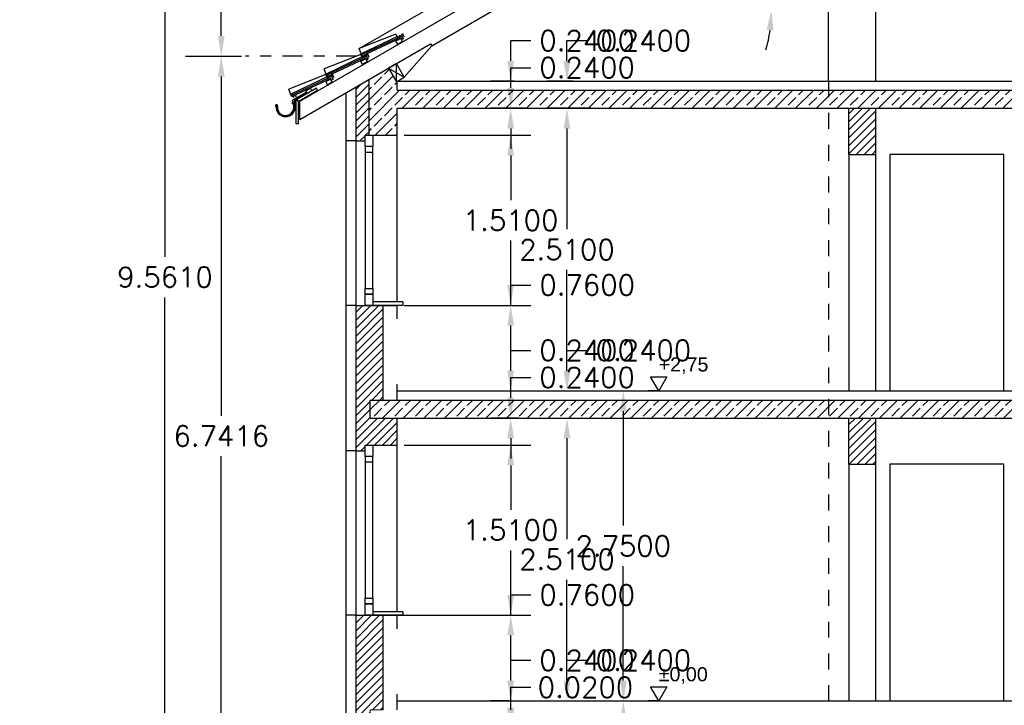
# Model space of a CAD drawing. Header units: millimetres. Extents: x 5 to 471, y 35 to 84.
# Tile 23 of 34: x 349.62 to 358.36, y 42.53 to 48.61. Entities that reach past the tile are written whole.
import ezdxf

# ---------------------------------------------------------------- set-up
doc = ezdxf.new("R2010")
doc.units = ezdxf.units.MM
doc.header["$MEASUREMENT"] = 0
doc.linetypes.add('Strichlinie', pattern=[0.282222, 0.141111, -0.141111])
doc.linetypes.add('Strichpunktlinie', pattern=[0.335139, 0.176389, -0.088194, 0, -0.070556])
for name, color, linetype in [('A_1 Holz', 7, 'Continuous'), ('P_BM_AUSSEN', 7, 'Continuous'), ('P_BM_ROHBAU', 7, 'Continuous'), ('P_ZE_ACHSEN', 7, 'Continuous'), ('R_NT_DACH', 7, 'Continuous'), ('R_NT_FENSTER', 7, 'Continuous'), ('R_NT_HIDDEN', 7, 'Continuous'), ('R_NT_TUER', 7, 'Continuous'), ('R_TR_HIDDEN', 7, 'Continuous'), ('R_TR_INNENWAND', 3, 'Continuous'), ('Schraffuren', 7, 'Continuous')]:
    doc.layers.add(name, color=color, linetype=linetype)
doc.styles.add('ERSTELLTER_STIL_2', font='ARIAL.TTF')
doc.styles.get("Standard").update_dxf_attribs({"font": 'txt', "bigfont": 'BIGFONT.SHX'})
doc.dimstyles.get("Standard").update_dxf_attribs({"dimtxt": 0.18, "dimasz": 0.18, "dimexe": 0.18, "dimexo": 0.0625, "dimgap": 0.09, "dimtad": 0, "dimtih": 1, "dimtoh": 1, "dimdec": 4, "dimzin": 0, "dimdsep": 46, "dimtxsty": 'Standard', "dimcen": 0.09, "dimadec": 0, "dimazin": 0, "dimtfac": 1, "dimtdec": 4, "dimtofl": 0, "dimtmove": 0, "dimatfit": 3, "dimfxl": 1, "dimtolj": 1, "dimtzin": 0, "dimarcsym": 0})
pattern_1 = [(45, (343.71282, 42.56851), (-0.0919239, 0.0919239), []), (45, (343.66686, 42.61447), (-0.0919239, 0.0919239), [0.0975, -0.0325])]
pattern_2 = [(45, (343.71282, 42.56851), (-0.03535534, 0.03535534), [])]

# ---------------------------------------------------------------- blocks, each defined once
blk = doc.blocks.new('Bemaßung_1_7', base_point=(355.2944, 40.3185))
at = {"layer": 'P_BM_AUSSEN', "linetype": 'Continuous'}
for p, q in [((355.2944, 45.3185), (355.2219, 45.4435)), ((355.2219, 45.4435), (355.3669, 45.4435)), ((355.3669, 45.4435), (355.2944, 45.3185)), ((355.2944, 45.3185), (355.2007, 45.3185)), ((355.2944, 45.3185), (355.3882, 45.3185)), ((355.2944, 42.5685), (355.2219, 42.6935)), ((355.2219, 42.6935), (355.3669, 42.6935)), ((355.3669, 42.6935), (355.2944, 42.5685)), ((355.2944, 42.5685), (355.2007, 42.5685)), ((355.2944, 42.5685), (355.3882, 42.5685)), ((355.2944, 40.3185), (355.2219, 40.4435)), ((355.2219, 40.4435), (355.3669, 40.4435)), ((355.3669, 40.4435), (355.2944, 40.3185)), ((355.2944, 40.3185), (355.2007, 40.3185)), ((355.2944, 40.3185), (355.3882, 40.3185))]:
    blk.add_line(p, q, dxfattribs=at)
at = {"layer": 'P_BM_AUSSEN', "char_height": 0.125, "attachment_point": 7, "style": 'ERSTELLTER_STIL_2'}
for s, insert in [('{+2,75}', (355.2944, 45.4685)), ('{±0,00}', (355.2944, 42.7185)), ('{-2,25}', (355.2944, 40.4685))]:
    blk.add_mtext(s, dxfattribs=dict(at, insert=insert))
blk = doc.blocks.new('*D295', base_point=(343.7128, 42.5685))
at = {"layer": 'Defpoints', "color": 0}
for p in [(354.7096, 42.5685), (354.9804, 42.5685), (354.5058, 40.3185)]:
    blk.add_point(p, dxfattribs=at)
at = {"layer": 'P_BM_AUSSEN', "color": 0, "linetype": 'Continuous', "lineweight": -2}
for p, q in [((354.7721, 42.5685), (355.1604, 42.5685)), ((354.9804, 42.3885), (354.9804, 41.6236)), ((354.9804, 40.4985), (354.9804, 41.2634)), ((354.5683, 40.3185), (355.1604, 40.3185))]:
    blk.add_line(p, q, dxfattribs=at)
at = {"layer": 'P_BM_AUSSEN', "color": 0}
for points in [[(355.0104, 42.3885), (354.9504, 42.3885), (354.9804, 42.5685)], [(354.9504, 40.4985), (355.0104, 40.4985), (354.9804, 40.3185)]]:
    blk.add_solid(points, dxfattribs=at)
at = {"layer": 'P_BM_AUSSEN', "color": 0, "insert": (354.9804, 41.4435), "char_height": 0.18, "attachment_point": 5}
blk.add_mtext('\\A1;2.2500', dxfattribs=at)
blk = doc.blocks.new('*D296', base_point=(343.7128, 42.5685))
at = {"layer": 'Defpoints', "color": 0}
for p in [(354.8179, 45.3185), (354.9804, 45.3185), (354.7096, 42.5685)]:
    blk.add_point(p, dxfattribs=at)
at = {"layer": 'P_BM_AUSSEN', "color": 0, "linetype": 'Continuous', "lineweight": -2}
for p, q in [((354.8804, 45.3185), (355.1604, 45.3185)), ((354.9804, 45.1385), (354.9804, 44.1236)), ((354.9804, 42.7485), (354.9804, 43.7634)), ((354.7721, 42.5685), (355.1604, 42.5685))]:
    blk.add_line(p, q, dxfattribs=at)
at = {"layer": 'P_BM_AUSSEN', "color": 0}
for points in [[(355.0104, 45.1385), (354.9504, 45.1385), (354.9804, 45.3185)], [(354.9504, 42.7485), (355.0104, 42.7485), (354.9804, 42.5685)]]:
    blk.add_solid(points, dxfattribs=at)
at = {"layer": 'P_BM_AUSSEN', "color": 0, "insert": (354.9804, 43.9435), "char_height": 0.18, "attachment_point": 5}
blk.add_mtext('\\A1;2.7500', dxfattribs=at)
blk = doc.blocks.new('*D298', base_point=(343.7128, 42.5685))
at = {"layer": 'Defpoints', "color": 0}
for p in [(354.4006, 42.5685), (354.4804, 42.5685), (354.4006, 42.3285)]:
    blk.add_point(p, dxfattribs=at)
at = {"layer": 'P_BM_AUSSEN', "color": 0, "linetype": 'Continuous', "lineweight": -2}
for p, q in [((354.4804, 42.9285), (354.6604, 42.9285)), ((354.4804, 42.7485), (354.4804, 42.9285)), ((354.4631, 42.5685), (354.6604, 42.5685)), ((354.4631, 42.3285), (354.6604, 42.3285)), ((354.4804, 42.1485), (354.4804, 41.9685))]:
    blk.add_line(p, q, dxfattribs=at)
at = {"layer": 'P_BM_AUSSEN', "color": 0}
for points in [[(354.4504, 42.7485), (354.5104, 42.7485), (354.4804, 42.5685)], [(354.5104, 42.1485), (354.4504, 42.1485), (354.4804, 42.3285)]]:
    blk.add_solid(points, dxfattribs=at)
at = {"layer": 'P_BM_AUSSEN', "color": 0, "insert": (355.1591, 42.9285), "char_height": 0.18, "attachment_point": 5}
blk.add_mtext('\\A1;0.2400', dxfattribs=at)
blk = doc.blocks.new('*D299', base_point=(343.7128, 42.5685))
at = {"layer": 'Defpoints', "color": 0}
for p in [(354.4006, 45.0785), (354.4804, 45.0785), (354.4006, 42.5685)]:
    blk.add_point(p, dxfattribs=at)
at = {"layer": 'P_BM_AUSSEN', "color": 0, "linetype": 'Continuous', "lineweight": -2}
for p, q in [((354.4631, 45.0785), (354.6604, 45.0785)), ((354.4804, 44.8985), (354.4804, 44.0036)), ((354.4804, 42.7485), (354.4804, 43.6434)), ((354.4631, 42.5685), (354.6604, 42.5685))]:
    blk.add_line(p, q, dxfattribs=at)
at = {"layer": 'P_BM_AUSSEN', "color": 0}
for points in [[(354.5104, 44.8985), (354.4504, 44.8985), (354.4804, 45.0785)], [(354.4504, 42.7485), (354.5104, 42.7485), (354.4804, 42.5685)]]:
    blk.add_solid(points, dxfattribs=at)
at = {"layer": 'P_BM_AUSSEN', "color": 0, "insert": (354.4804, 43.8235), "char_height": 0.18, "attachment_point": 5}
blk.add_mtext('\\A1;2.5100', dxfattribs=at)
blk = doc.blocks.new('*D300', base_point=(343.7128, 42.5685))
at = {"layer": 'Defpoints', "color": 0}
for p in [(354.4006, 45.3185), (354.4804, 45.3185), (354.4006, 45.0785)]:
    blk.add_point(p, dxfattribs=at)
at = {"layer": 'P_BM_AUSSEN', "color": 0, "linetype": 'Continuous', "lineweight": -2}
for p, q in [((354.4804, 45.6785), (354.6604, 45.6785)), ((354.4804, 45.4985), (354.4804, 45.6785)), ((354.4631, 45.3185), (354.6604, 45.3185)), ((354.4631, 45.0785), (354.6604, 45.0785)), ((354.4804, 44.8985), (354.4804, 44.7185))]:
    blk.add_line(p, q, dxfattribs=at)
at = {"layer": 'P_BM_AUSSEN', "color": 0}
for points in [[(354.4504, 45.4985), (354.5104, 45.4985), (354.4804, 45.3185)], [(354.5104, 44.8985), (354.4504, 44.8985), (354.4804, 45.0785)]]:
    blk.add_solid(points, dxfattribs=at)
at = {"layer": 'P_BM_AUSSEN', "color": 0, "insert": (355.1591, 45.6785), "char_height": 0.18, "attachment_point": 5}
blk.add_mtext('\\A1;0.2400', dxfattribs=at)
blk = doc.blocks.new('*D301', base_point=(343.7128, 42.5685))
at = {"layer": 'Defpoints', "color": 0}
for p in [(354.4804, 47.8285), (354.7502, 47.8285), (354.4006, 45.3185)]:
    blk.add_point(p, dxfattribs=at)
at = {"layer": 'P_BM_AUSSEN', "color": 0, "linetype": 'Continuous', "lineweight": -2}
for p, q in [((354.6877, 47.8285), (354.3004, 47.8285)), ((354.4804, 47.6485), (354.4804, 46.7536)), ((354.4804, 45.4985), (354.4804, 46.3934)), ((354.4631, 45.3185), (354.6604, 45.3185))]:
    blk.add_line(p, q, dxfattribs=at)
at = {"layer": 'P_BM_AUSSEN', "color": 0}
for points in [[(354.5104, 47.6485), (354.4504, 47.6485), (354.4804, 47.8285)], [(354.4504, 45.4985), (354.5104, 45.4985), (354.4804, 45.3185)]]:
    blk.add_solid(points, dxfattribs=at)
at = {"layer": 'P_BM_AUSSEN', "color": 0, "insert": (354.4804, 46.5735), "char_height": 0.18, "attachment_point": 5}
blk.add_mtext('\\A1;2.5100', dxfattribs=at)
blk = doc.blocks.new('*D302', base_point=(343.7128, 42.5685))
at = {"layer": 'Defpoints', "color": 0}
for p in [(354.4804, 48.0685), (354.5982, 48.0685), (354.7502, 47.8285)]:
    blk.add_point(p, dxfattribs=at)
at = {"layer": 'P_BM_AUSSEN', "color": 0, "linetype": 'Continuous', "lineweight": -2}
for p, q in [((354.4804, 48.4285), (354.6604, 48.4285)), ((354.4804, 48.2485), (354.4804, 48.4285)), ((354.5357, 48.0685), (354.3004, 48.0685)), ((354.6877, 47.8285), (354.3004, 47.8285)), ((354.4804, 47.6485), (354.4804, 47.4685))]:
    blk.add_line(p, q, dxfattribs=at)
at = {"layer": 'P_BM_AUSSEN', "color": 0}
for points in [[(354.4504, 48.2485), (354.5104, 48.2485), (354.4804, 48.0685)], [(354.5104, 47.6485), (354.4504, 47.6485), (354.4804, 47.8285)]]:
    blk.add_solid(points, dxfattribs=at)
at = {"layer": 'P_BM_AUSSEN', "color": 0, "insert": (355.1591, 48.4285), "char_height": 0.18, "attachment_point": 5}
blk.add_mtext('\\A1;0.2400', dxfattribs=at)
blk = doc.blocks.new('*D314', base_point=(343.7128, 42.5685))
at = {"layer": 'Defpoints', "color": 0}
for p in [(352.9728, 42.3085), (353.9804, 42.3085), (352.9728, 41.8085)]:
    blk.add_point(p, dxfattribs=at)
at = {"layer": 'P_BM_AUSSEN', "color": 0, "linetype": 'Continuous', "lineweight": -2}
for p, q in [((353.9804, 42.4885), (353.9804, 42.6685)), ((353.0353, 42.3085), (354.1604, 42.3085)), ((353.0353, 41.8085), (354.1604, 41.8085)), ((353.9804, 41.6285), (353.9804, 41.4485))]:
    blk.add_line(p, q, dxfattribs=at)
at = {"layer": 'P_BM_AUSSEN', "color": 0}
for points in [[(353.9504, 42.4885), (354.0104, 42.4885), (353.9804, 42.3085)], [(354.0104, 41.6285), (353.9504, 41.6285), (353.9804, 41.8085)]]:
    blk.add_solid(points, dxfattribs=at)
at = {"layer": 'P_BM_AUSSEN', "color": 0, "insert": (353.9804, 42.0585), "char_height": 0.18, "attachment_point": 5}
blk.add_mtext('\\A1;0.5000', dxfattribs=at)
blk = doc.blocks.new('*D315', base_point=(343.7128, 42.5685))
at = {"layer": 'Defpoints', "color": 0}
for p in [(353.9804, 42.3285), (354.1169, 42.3285), (352.9728, 42.3085)]:
    blk.add_point(p, dxfattribs=at)
at = {"layer": 'P_BM_AUSSEN', "color": 0, "linetype": 'Continuous', "lineweight": -2}
for p, q in [((353.9804, 42.6885), (354.1604, 42.6885)), ((353.9804, 42.5085), (353.9804, 42.6885)), ((354.0544, 42.3285), (353.8004, 42.3285)), ((353.0353, 42.3085), (354.1604, 42.3085)), ((353.9804, 42.1285), (353.9804, 41.9485))]:
    blk.add_line(p, q, dxfattribs=at)
at = {"layer": 'P_BM_AUSSEN', "color": 0}
for points in [[(353.9504, 42.5085), (354.0104, 42.5085), (353.9804, 42.3285)], [(354.0104, 42.1285), (353.9504, 42.1285), (353.9804, 42.3085)]]:
    blk.add_solid(points, dxfattribs=at)
at = {"layer": 'P_BM_AUSSEN', "color": 0, "insert": (354.6441, 42.6885), "char_height": 0.18, "attachment_point": 5}
blk.add_mtext('\\A1;0.0200', dxfattribs=at)
blk = doc.blocks.new('*D316', base_point=(343.7128, 42.5685))
at = {"layer": 'Defpoints', "color": 0}
for p in [(353.9804, 42.5685), (354.0286, 42.5685), (354.1169, 42.3285)]:
    blk.add_point(p, dxfattribs=at)
at = {"layer": 'P_BM_AUSSEN', "color": 0, "linetype": 'Continuous', "lineweight": -2}
for p, q in [((353.9804, 42.9285), (354.1604, 42.9285)), ((353.9804, 42.7485), (353.9804, 42.9285)), ((353.9661, 42.5685), (353.8004, 42.5685)), ((354.0544, 42.3285), (353.8004, 42.3285)), ((353.9804, 42.1485), (353.9804, 41.9685))]:
    blk.add_line(p, q, dxfattribs=at)
at = {"layer": 'P_BM_AUSSEN', "color": 0}
for points in [[(353.9504, 42.7485), (354.0104, 42.7485), (353.9804, 42.5685)], [(354.0104, 42.1485), (353.9504, 42.1485), (353.9804, 42.3285)]]:
    blk.add_solid(points, dxfattribs=at)
at = {"layer": 'P_BM_AUSSEN', "color": 0, "insert": (354.6591, 42.9285), "char_height": 0.18, "attachment_point": 5}
blk.add_mtext('\\A1;0.2400', dxfattribs=at)
blk = doc.blocks.new('*D317', base_point=(343.7128, 42.5685))
at = {"layer": 'Defpoints', "color": 0}
for p in [(352.8478, 43.3285), (353.9804, 43.3285), (354.0286, 42.5685)]:
    blk.add_point(p, dxfattribs=at)
at = {"layer": 'P_BM_AUSSEN', "color": 0, "linetype": 'Continuous', "lineweight": -2}
for p, q in [((353.9804, 43.5085), (354.1604, 43.5085)), ((353.9804, 43.3285), (353.9804, 43.5085)), ((352.9804, 43.3285), (354.1604, 43.3285)), ((353.9804, 42.7485), (353.9804, 43.1485)), ((353.9661, 42.5685), (353.8004, 42.5685))]:
    blk.add_line(p, q, dxfattribs=at)
at = {"layer": 'P_BM_AUSSEN', "color": 0}
for points in [[(354.0104, 43.1485), (353.9504, 43.1485), (353.9804, 43.3285)], [(353.9504, 42.7485), (354.0104, 42.7485), (353.9804, 42.5685)]]:
    blk.add_solid(points, dxfattribs=at)
at = {"layer": 'P_BM_AUSSEN', "color": 0, "insert": (354.6598, 43.5085), "char_height": 0.18, "attachment_point": 5}
blk.add_mtext('\\A1;0.7600', dxfattribs=at)
blk = doc.blocks.new('*D318', base_point=(343.7128, 42.5685))
at = {"layer": 'Defpoints', "color": 0}
for p in [(352.9728, 44.8385), (353.9804, 44.8385), (352.8478, 43.3285)]:
    blk.add_point(p, dxfattribs=at)
at = {"layer": 'P_BM_AUSSEN', "color": 0, "linetype": 'Continuous', "lineweight": -2}
for p, q in [((353.0353, 44.8385), (354.1604, 44.8385)), ((353.9804, 44.6585), (353.9804, 44.2636)), ((353.9804, 43.5085), (353.9804, 43.9034)), ((352.9804, 43.3285), (354.1604, 43.3285))]:
    blk.add_line(p, q, dxfattribs=at)
at = {"layer": 'P_BM_AUSSEN', "color": 0}
for points in [[(354.0104, 44.6585), (353.9504, 44.6585), (353.9804, 44.8385)], [(353.9504, 43.5085), (354.0104, 43.5085), (353.9804, 43.3285)]]:
    blk.add_solid(points, dxfattribs=at)
at = {"layer": 'P_BM_AUSSEN', "color": 0, "insert": (353.9804, 44.0835), "char_height": 0.18, "attachment_point": 5}
blk.add_mtext('\\A1;1.5100', dxfattribs=at)
blk = doc.blocks.new('*D319', base_point=(343.7128, 42.5685))
at = {"layer": 'Defpoints', "color": 0}
for p in [(353.9804, 45.0785), (354.116, 45.0785), (352.9728, 44.8385)]:
    blk.add_point(p, dxfattribs=at)
at = {"layer": 'P_BM_AUSSEN', "color": 0, "linetype": 'Continuous', "lineweight": -2}
for p, q in [((353.9804, 45.4385), (354.1604, 45.4385)), ((353.9804, 45.2585), (353.9804, 45.4385)), ((354.0535, 45.0785), (353.8004, 45.0785)), ((353.0353, 44.8385), (354.1604, 44.8385)), ((353.9804, 44.6585), (353.9804, 44.4785))]:
    blk.add_line(p, q, dxfattribs=at)
at = {"layer": 'P_BM_AUSSEN', "color": 0}
for points in [[(353.9504, 45.2585), (354.0104, 45.2585), (353.9804, 45.0785)], [(354.0104, 44.6585), (353.9504, 44.6585), (353.9804, 44.8385)]]:
    blk.add_solid(points, dxfattribs=at)
at = {"layer": 'P_BM_AUSSEN', "color": 0, "insert": (354.6591, 45.4385), "char_height": 0.18, "attachment_point": 5}
blk.add_mtext('\\A1;0.2400', dxfattribs=at)
blk = doc.blocks.new('*D320', base_point=(343.7128, 42.5685))
at = {"layer": 'Defpoints', "color": 0}
for p in [(352.9728, 45.3185), (353.9804, 45.3185), (354.116, 45.0785)]:
    blk.add_point(p, dxfattribs=at)
at = {"layer": 'P_BM_AUSSEN', "color": 0, "linetype": 'Continuous', "lineweight": -2}
for p, q in [((353.9804, 45.6785), (354.1604, 45.6785)), ((353.9804, 45.4985), (353.9804, 45.6785)), ((353.0353, 45.3185), (354.1604, 45.3185)), ((354.0535, 45.0785), (353.8004, 45.0785)), ((353.9804, 44.8985), (353.9804, 44.7185))]:
    blk.add_line(p, q, dxfattribs=at)
at = {"layer": 'P_BM_AUSSEN', "color": 0}
for points in [[(353.9504, 45.4985), (354.0104, 45.4985), (353.9804, 45.3185)], [(354.0104, 44.8985), (353.9504, 44.8985), (353.9804, 45.0785)]]:
    blk.add_solid(points, dxfattribs=at)
at = {"layer": 'P_BM_AUSSEN', "color": 0, "insert": (354.6591, 45.6785), "char_height": 0.18, "attachment_point": 5}
blk.add_mtext('\\A1;0.2400', dxfattribs=at)
blk = doc.blocks.new('*D321', base_point=(343.7128, 42.5685))
at = {"layer": 'Defpoints', "color": 0}
for p in [(352.9728, 46.0785), (353.9804, 46.0785), (352.9728, 45.3185)]:
    blk.add_point(p, dxfattribs=at)
at = {"layer": 'P_BM_AUSSEN', "color": 0, "linetype": 'Continuous', "lineweight": -2}
for p, q in [((353.9804, 46.2585), (354.1604, 46.2585)), ((353.9804, 46.0785), (353.9804, 46.2585)), ((353.0353, 46.0785), (354.1604, 46.0785)), ((353.9804, 45.4985), (353.9804, 45.8985)), ((353.0353, 45.3185), (354.1604, 45.3185))]:
    blk.add_line(p, q, dxfattribs=at)
at = {"layer": 'P_BM_AUSSEN', "color": 0}
for points in [[(354.0104, 45.8985), (353.9504, 45.8985), (353.9804, 46.0785)], [(353.9504, 45.4985), (354.0104, 45.4985), (353.9804, 45.3185)]]:
    blk.add_solid(points, dxfattribs=at)
at = {"layer": 'P_BM_AUSSEN', "color": 0, "insert": (354.6598, 46.2585), "char_height": 0.18, "attachment_point": 5}
blk.add_mtext('\\A1;0.7600', dxfattribs=at)
blk = doc.blocks.new('*D322', base_point=(343.7128, 42.5685))
at = {"layer": 'Defpoints', "color": 0}
for p in [(352.9728, 47.5885), (353.9804, 47.5885), (352.9728, 46.0785)]:
    blk.add_point(p, dxfattribs=at)
at = {"layer": 'P_BM_AUSSEN', "color": 0, "linetype": 'Continuous', "lineweight": -2}
for p, q in [((353.0353, 47.5885), (354.1604, 47.5885)), ((353.9804, 47.4085), (353.9804, 47.0136)), ((353.9804, 46.2585), (353.9804, 46.6534)), ((353.0353, 46.0785), (354.1604, 46.0785))]:
    blk.add_line(p, q, dxfattribs=at)
at = {"layer": 'P_BM_AUSSEN', "color": 0}
for points in [[(354.0104, 47.4085), (353.9504, 47.4085), (353.9804, 47.5885)], [(353.9504, 46.2585), (354.0104, 46.2585), (353.9804, 46.0785)]]:
    blk.add_solid(points, dxfattribs=at)
at = {"layer": 'P_BM_AUSSEN', "color": 0, "insert": (353.9804, 46.8335), "char_height": 0.18, "attachment_point": 5}
blk.add_mtext('\\A1;1.5100', dxfattribs=at)
blk = doc.blocks.new('*D323', base_point=(343.7128, 42.5685))
at = {"layer": 'Defpoints', "color": 0}
for p in [(353.9804, 47.8285), (354.178, 47.8285), (352.9728, 47.5885)]:
    blk.add_point(p, dxfattribs=at)
at = {"layer": 'P_BM_AUSSEN', "color": 0, "linetype": 'Continuous', "lineweight": -2}
for p, q in [((353.9804, 48.1885), (354.1604, 48.1885)), ((353.9804, 48.0085), (353.9804, 48.1885)), ((354.1155, 47.8285), (353.8004, 47.8285)), ((353.0353, 47.5885), (354.1604, 47.5885)), ((353.9804, 47.4085), (353.9804, 47.2285))]:
    blk.add_line(p, q, dxfattribs=at)
at = {"layer": 'P_BM_AUSSEN', "color": 0}
for points in [[(353.9504, 48.0085), (354.0104, 48.0085), (353.9804, 47.8285)], [(354.0104, 47.4085), (353.9504, 47.4085), (353.9804, 47.5885)]]:
    blk.add_solid(points, dxfattribs=at)
at = {"layer": 'P_BM_AUSSEN', "color": 0, "insert": (354.6591, 48.1885), "char_height": 0.18, "attachment_point": 5}
blk.add_mtext('\\A1;0.2400', dxfattribs=at)
blk = doc.blocks.new('*D324', base_point=(343.7128, 42.5685))
at = {"layer": 'Defpoints', "color": 0}
for p in [(353.9804, 48.0685), (354.0734, 48.0685), (354.178, 47.8285)]:
    blk.add_point(p, dxfattribs=at)
at = {"layer": 'P_BM_AUSSEN', "color": 0, "linetype": 'Continuous', "lineweight": -2}
for p, q in [((353.9804, 48.4285), (354.1604, 48.4285)), ((353.9804, 48.2485), (353.9804, 48.4285)), ((354.0109, 48.0685), (353.8004, 48.0685)), ((354.1155, 47.8285), (353.8004, 47.8285)), ((353.9804, 47.6485), (353.9804, 47.4685))]:
    blk.add_line(p, q, dxfattribs=at)
at = {"layer": 'P_BM_AUSSEN', "color": 0}
for points in [[(353.9504, 48.2485), (354.0104, 48.2485), (353.9804, 48.0685)], [(354.0104, 47.6485), (353.9504, 47.6485), (353.9804, 47.8285)]]:
    blk.add_solid(points, dxfattribs=at)
at = {"layer": 'P_BM_AUSSEN', "color": 0, "insert": (354.6591, 48.4285), "char_height": 0.18, "attachment_point": 5}
blk.add_mtext('\\A1;0.2400', dxfattribs=at)
blk = doc.blocks.new('*D333', base_point=(343.7128, 42.5685))
at = {"layer": 'Defpoints', "color": 0}
for p in [(351.0309, 48.2901), (351.4112, 48.2901), (349.6212, 41.5485)]:
    blk.add_point(p, dxfattribs=at)
at = {"layer": 'P_BM_AUSSEN', "color": 0, "linetype": 'Continuous', "lineweight": -2}
for p, q in [((351.0934, 48.2901), (351.5912, 48.2901)), ((351.4112, 48.1101), (351.4112, 45.0993)), ((351.4112, 41.7285), (351.4112, 44.7393)), ((350.4112, 41.5485), (351.5912, 41.5485))]:
    blk.add_line(p, q, dxfattribs=at)
at = {"layer": 'P_BM_AUSSEN', "color": 0}
for points in [[(351.4412, 48.1101), (351.3812, 48.1101), (351.4112, 48.2901)], [(351.3812, 41.7285), (351.4412, 41.7285), (351.4112, 41.5485)]]:
    blk.add_solid(points, dxfattribs=at)
at = {"layer": 'P_BM_AUSSEN', "color": 0, "insert": (351.4112, 44.9193), "char_height": 0.18, "attachment_point": 5}
blk.add_mtext('\\A1;6.7416', dxfattribs=at)
blk = doc.blocks.new('*D334', base_point=(343.7128, 42.5685))
at = {"layer": 'Defpoints', "color": 0}
for p in [(351.1783, 51.1095), (351.4112, 51.1095), (351.0309, 48.2901)]:
    blk.add_point(p, dxfattribs=at)
at = {"layer": 'P_BM_AUSSEN', "color": 0, "linetype": 'Continuous', "lineweight": -2}
for p, q in [((351.2408, 51.1095), (351.5912, 51.1095)), ((351.4112, 50.9295), (351.4112, 49.8798)), ((351.4112, 48.4701), (351.4112, 49.5198)), ((351.0934, 48.2901), (351.5912, 48.2901))]:
    blk.add_line(p, q, dxfattribs=at)
at = {"layer": 'P_BM_AUSSEN', "color": 0}
for points in [[(351.4412, 50.9295), (351.3812, 50.9295), (351.4112, 51.1095)], [(351.3812, 48.4701), (351.4412, 48.4701), (351.4112, 48.2901)]]:
    blk.add_solid(points, dxfattribs=at)
at = {"layer": 'P_BM_AUSSEN', "color": 0, "insert": (351.4112, 49.6998), "char_height": 0.18, "attachment_point": 5}
blk.add_mtext('\\A1;2.8193', dxfattribs=at)
blk = doc.blocks.new('*D335', base_point=(343.7128, 42.5685))
at = {"layer": 'Defpoints', "color": 0}
for p in [(350.9112, 51.1095), (351.6255, 51.1095), (349.6212, 41.5485)]:
    blk.add_point(p, dxfattribs=at)
at = {"layer": 'P_BM_AUSSEN', "color": 0, "linetype": 'Continuous', "lineweight": -2}
for p, q in [((351.563, 51.1095), (350.7312, 51.1095)), ((350.9112, 50.9295), (350.9112, 46.5091)), ((350.9112, 41.7285), (350.9112, 46.1489)), ((349.9112, 41.5485), (351.0912, 41.5485))]:
    blk.add_line(p, q, dxfattribs=at)
at = {"layer": 'P_BM_AUSSEN', "color": 0}
for points in [[(350.9412, 50.9295), (350.8812, 50.9295), (350.9112, 51.1095)], [(350.8812, 41.7285), (350.9412, 41.7285), (350.9112, 41.5485)]]:
    blk.add_solid(points, dxfattribs=at)
at = {"layer": 'P_BM_AUSSEN', "color": 0, "insert": (350.9112, 46.329), "char_height": 0.18, "attachment_point": 5}
blk.add_mtext('\\A1;9.5610', dxfattribs=at)
blk = doc.blocks.new('*D338', base_point=(343.7128, 42.5685))
at = {"layer": 'Defpoints', "color": 0}
for p in [(356.1413, 49.3759), (356.216, 49.1538), (354.9731, 48.7014), (356.339, 48.7014)]:
    blk.add_point(p, dxfattribs=at)
at = {"layer": 'P_BM_ROHBAU', "color": 0, "linetype": 'Continuous', "lineweight": -2}
for p, q in [((356.0871, 49.3446), (355.9626, 49.2728)), ((356.2765, 48.7014), (356.1157, 48.7014))]:
    blk.add_line(p, q, dxfattribs=at)
for start, end in [(37.80344, 45.60689), (344.39311, 352.19656)]:
    blk.add_arc((354.9731, 48.7014), 1.3226, start, end, dxfattribs=at)
at = {"layer": 'P_BM_ROHBAU', "color": 0}
for points in [[(355.9932, 49.4954), (356.043, 49.5289), (356.1185, 49.3628)], [(356.3134, 48.5198), (356.2536, 48.5239), (356.2957, 48.7014)]]:
    blk.add_solid(points, dxfattribs=at)
at = {"layer": 'P_BM_ROHBAU', "color": 0, "insert": (356.2592, 49.0101), "char_height": 0.18, "attachment_point": 5}
blk.add_mtext('\\A1;30%%d', dxfattribs=at)

msp = doc.modelspace()

# ---------------------------------------------------------------- hatches: boundary and pattern name
at = {"layer": 'Schraffuren', "linetype": 'Continuous'}
h = msp.add_hatch(dxfattribs=at)
h.set_pattern_fill('Beton__Stahlbeton_0007', color=256, style=0, pattern_type=2)
h.set_pattern_definition(pattern_1)
h.paths.add_polyline_path([(352.72282, 48.0849), (352.72282, 48.07965), (352.72282, 47.58851), (352.97282, 47.58851), (352.97282, 47.82851), (361.73282, 47.82851), (361.73282, 47.62851), (361.94782, 47.62851), (361.98282, 47.62851), (361.98282, 48.0849), (361.8091, 48.1852), (361.7391, 48.06396), (361.73282, 48.06758), (361.73282, 47.98851), (352.97282, 47.98851), (352.97282, 48.06758), (352.96654, 48.06396), (352.89654, 48.1852)], flags=0)
h = msp.add_hatch(dxfattribs=at)
h.set_pattern_fill('MW_HLZ_0007', color=256, style=0, pattern_type=2)
h.set_pattern_definition(pattern_2)
h.paths.add_polyline_path([(352.72282, 47.58851), (352.72282, 48.0849), (352.60782, 48.01851), (352.60782, 47.53851), (352.68782, 47.53851), (352.68782, 47.58851)], flags=0)
h = msp.add_hatch(dxfattribs=at)
h.set_pattern_fill('MW_HLZ_0007', color=256, style=0, pattern_type=2)
h.set_pattern_definition(pattern_2)
h.paths.add_polyline_path([(357.22282, 47.82851), (356.98282, 47.82851), (356.98282, 47.41851), (357.22282, 47.41851)], flags=0)
h = msp.add_hatch(dxfattribs=at)
h.set_pattern_fill('MW_HLZ_0007', color=256, style=0, pattern_type=2)
h.set_pattern_definition(pattern_2)
h.paths.add_polyline_path([(352.60782, 46.07851), (352.60782, 44.78851), (352.68782, 44.78851), (352.68782, 44.83851), (352.97282, 44.83851), (352.97282, 45.07851), (352.73282, 45.07851), (352.73282, 45.23851), (352.84782, 45.23851), (352.84782, 46.07851)], flags=0)
h = msp.add_hatch(dxfattribs=at)
h.set_pattern_fill('Beton__Stahlbeton_0007', color=256, style=0, pattern_type=2)
h.set_pattern_definition(pattern_1)
h.paths.add_polyline_path([(361.97282, 45.07851), (361.97282, 45.23851), (352.73282, 45.23851), (352.73282, 45.07851)], flags=0)
h = msp.add_hatch(dxfattribs=at)
h.set_pattern_fill('MW_HLZ_0007', color=256, style=0, pattern_type=2)
h.set_pattern_definition(pattern_2)
h.paths.add_polyline_path([(356.98282, 45.07851), (356.98282, 44.66851), (357.22282, 44.66851), (357.22282, 45.07851)], flags=0)
h = msp.add_hatch(dxfattribs=at)
h.set_pattern_fill('MW_HLZ_0007', color=256, style=0, pattern_type=2)
h.set_pattern_definition(pattern_2)
h.paths.add_polyline_path([(352.84782, 43.32851), (352.60782, 43.32851), (352.60782, 42.25851), (352.68782, 42.25851), (352.68782, 42.30851), (352.73282, 42.30851), (352.73282, 42.48851), (352.84782, 42.48851)], flags=0)

# ---------------------------------------------------------------- linework, layer by layer
at = {"layer": 'A_1 Holz', "linetype": 'Continuous'}
for p, q in [((352.10782, 47.89149), (357.35282, 50.91969)), ((353.27893, 48.38288), (357.35282, 50.73494)), ((352.10782, 47.72983), (353.26893, 48.4002)), ((353.27893, 48.38288), (353.03582, 48.10396)), ((353.26893, 48.4002), (353.27893, 48.38288)), ((352.96582, 48.2252), (352.89654, 48.1852)), ((352.89654, 48.1852), (352.96654, 48.06396)), ((352.89654, 48.1852), (353.03582, 48.10396)), ((353.03582, 48.10396), (352.96582, 48.2252)), ((352.96654, 48.06396), (352.96582, 48.2252)), ((352.38192, 48.08787), (352.33861, 48.06287)), ((352.39692, 48.06189), (352.38192, 48.08787)), ((352.96654, 48.06396), (353.03582, 48.10396)), ((352.25557, 48.00671), (352.06582, 47.89716)), ((352.20403, 48.00526), (352.16073, 47.98026)), ((352.21628, 47.98403), (352.20403, 48.00526)), ((352.26557, 47.98939), (352.25557, 48.00671)), ((352.33861, 48.06287), (352.35361, 48.03689)), ((352.35361, 48.03689), (352.39692, 48.06189)), ((352.08236, 47.90671), (352.09236, 47.88939)), ((352.09236, 47.88939), (352.26557, 47.98939)), ((352.16073, 47.98026), (352.17298, 47.95903)), ((352.07582, 47.68983), (352.07582, 47.90293)), ((352.09782, 47.68983), (352.09782, 47.89254)), ((352.09782, 47.68983), (352.07582, 47.68983)), ((353.02282, 46.10851), (352.75782, 46.10851)), ((353.02282, 46.07851), (352.75782, 46.07851)), ((353.02282, 46.10851), (353.02282, 46.07851)), ((353.02282, 43.35851), (352.75782, 43.35851)), ((353.02282, 43.32851), (352.75782, 43.32851)), ((353.02282, 43.35851), (353.02282, 43.32851))]:
    msp.add_line(p, q, dxfattribs=at)
at = {"layer": 'P_ZE_ACHSEN', "linetype": 'Strichpunktlinie'}
msp.add_line((352.60782, 48.29013), (351.62546, 48.29013), dxfattribs=at)
at = {"layer": 'R_NT_DACH', "linetype": 'Continuous'}
for p, q in [((352.63519, 48.35817), (356.62748, 50.66226)), ((352.96157, 48.48666), (352.63519, 48.35817)), ((352.97593, 48.46662), (352.65279, 48.31204)), ((352.97683, 48.4516), (352.65633, 48.30276)), ((353.0071, 48.45243), (352.69775, 48.30877)), ((353.0071, 48.45243), (352.69775, 48.30877)), ((352.97389, 48.46557), (352.96157, 48.48666)), ((353.00545, 48.44787), (352.96215, 48.42287)), ((352.97593, 48.46662), (352.97828, 48.46771)), ((352.97593, 48.46662), (352.97683, 48.4516)), ((352.97828, 48.46771), (352.98918, 48.45733)), ((352.98918, 48.45733), (352.9955, 48.46027)), ((352.9946, 48.47529), (352.99695, 48.47638)), ((352.9946, 48.47529), (352.9955, 48.46027)), ((352.99695, 48.47638), (353.00784, 48.466)), ((352.99695, 48.47638), (353.00784, 48.466)), ((353.02045, 48.42189), (353.00545, 48.44787)), ((353.0138, 48.43802), (353.0071, 48.45243)), ((353.00784, 48.466), (353.01854, 48.47097)), ((353.0274, 48.44434), (353.0138, 48.43802)), ((353.01508, 48.48556), (353.02294, 48.48955)), ((353.01854, 48.47097), (353.01508, 48.48556)), ((353.03469, 48.46426), (353.02108, 48.45794)), ((353.0274, 48.44434), (353.02108, 48.45794)), ((353.03469, 48.46426), (353.02294, 48.48955)), ((352.65633, 48.30276), (352.63519, 48.35817)), ((352.97715, 48.39689), (352.96215, 48.42287)), ((353.02045, 48.42189), (352.97715, 48.39689)), ((352.6498, 48.30666), (352.32342, 48.17817)), ((352.66416, 48.28662), (352.34102, 48.13204)), ((352.66506, 48.2716), (352.34456, 48.12276)), ((352.69533, 48.27243), (352.38598, 48.12877)), ((352.69533, 48.27243), (352.38598, 48.12877)), ((352.66212, 48.28557), (352.6498, 48.30666)), ((352.69369, 48.26787), (352.65038, 48.24287)), ((352.66138, 48.29188), (352.65633, 48.30276)), ((352.66673, 48.29436), (352.66138, 48.29188)), ((352.66416, 48.28662), (352.66651, 48.28771)), ((352.66416, 48.28662), (352.66506, 48.2716)), ((352.66651, 48.28771), (352.67741, 48.27733)), ((352.67763, 48.28399), (352.66673, 48.29436)), ((352.67741, 48.27733), (352.68373, 48.28027)), ((352.67997, 48.28508), (352.67763, 48.28399)), ((352.6854, 48.30303), (352.67908, 48.3001)), ((352.67997, 48.28508), (352.67908, 48.3001)), ((352.68283, 48.29529), (352.68518, 48.29638)), ((352.68283, 48.29529), (352.68373, 48.28027)), ((352.68518, 48.29638), (352.69608, 48.286)), ((352.68518, 48.29638), (352.69608, 48.286)), ((352.69629, 48.29266), (352.6854, 48.30303)), ((352.70869, 48.24189), (352.69369, 48.26787)), ((352.70203, 48.25802), (352.69533, 48.27243)), ((352.69608, 48.286), (352.70677, 48.29097)), ((352.69864, 48.29375), (352.69629, 48.29266)), ((352.69864, 48.29375), (352.69775, 48.30877)), ((352.71563, 48.26434), (352.70203, 48.25802)), ((352.71563, 48.26434), (352.70203, 48.25802)), ((352.70331, 48.30556), (352.71117, 48.30955)), ((352.70677, 48.29097), (352.70331, 48.30556)), ((352.72292, 48.28426), (352.70931, 48.27794)), ((352.72292, 48.28426), (352.70931, 48.27794)), ((352.71563, 48.26434), (352.70931, 48.27794)), ((352.71563, 48.26434), (352.70931, 48.27794)), ((352.72292, 48.28426), (352.71117, 48.30955)), ((352.34456, 48.12276), (352.32342, 48.17817)), ((352.66538, 48.21689), (352.65038, 48.24287)), ((352.70869, 48.24189), (352.66538, 48.21689)), ((352.33803, 48.12666), (352.01165, 47.99817)), ((352.35239, 48.10662), (352.02925, 47.95204)), ((352.35329, 48.0916), (352.03279, 47.94276)), ((352.38357, 48.09243), (352.07421, 47.94877)), ((352.38357, 48.09243), (352.07421, 47.94877)), ((352.35035, 48.10557), (352.33803, 48.12666)), ((352.34961, 48.11188), (352.34456, 48.12276)), ((352.35496, 48.11436), (352.34961, 48.11188)), ((352.35239, 48.10662), (352.35474, 48.10771)), ((352.35239, 48.10662), (352.35329, 48.0916)), ((352.35474, 48.10771), (352.36564, 48.09733)), ((352.36586, 48.10399), (352.35496, 48.11436)), ((352.36564, 48.09733), (352.37196, 48.10027)), ((352.36564, 48.09733), (352.37196, 48.10027)), ((352.3682, 48.10508), (352.36586, 48.10399)), ((352.37363, 48.12303), (352.36731, 48.1201)), ((352.3682, 48.10508), (352.36731, 48.1201)), ((352.37106, 48.11529), (352.37341, 48.11638)), ((352.37106, 48.11529), (352.37196, 48.10027)), ((352.37341, 48.11638), (352.38431, 48.106)), ((352.37341, 48.11638), (352.38431, 48.106)), ((352.38453, 48.11266), (352.37363, 48.12303)), ((352.39692, 48.06189), (352.38192, 48.08787)), ((352.39026, 48.07802), (352.38357, 48.09243)), ((352.39026, 48.07802), (352.38357, 48.09243)), ((352.38431, 48.106), (352.395, 48.11097)), ((352.38431, 48.106), (352.395, 48.11097)), ((352.38687, 48.11375), (352.38453, 48.11266)), ((352.38687, 48.11375), (352.38598, 48.12877)), ((352.40386, 48.08434), (352.39026, 48.07802)), ((352.40386, 48.08434), (352.39026, 48.07802)), ((352.39154, 48.12556), (352.39941, 48.12955)), ((352.395, 48.11097), (352.39154, 48.12556)), ((352.395, 48.11097), (352.39154, 48.12556)), ((352.41115, 48.10426), (352.39754, 48.09794)), ((352.41115, 48.10426), (352.39754, 48.09794)), ((352.40386, 48.08434), (352.39754, 48.09794)), ((352.40386, 48.08434), (352.39754, 48.09794)), ((352.41115, 48.10426), (352.39941, 48.12955)), ((352.41115, 48.10426), (352.39941, 48.12955)), ((352.03279, 47.94276), (352.01165, 47.99817)), ((352.03784, 47.93188), (352.03279, 47.94276)), ((352.04319, 47.93436), (352.03784, 47.93188)), ((352.16631, 47.97059), (352.0422, 47.89894)), ((352.05409, 47.92399), (352.04319, 47.93436)), ((352.05644, 47.92508), (352.05409, 47.92399)), ((352.16936, 47.96531), (352.05456, 47.89903)), ((352.06186, 47.94303), (352.05554, 47.9401)), ((352.05644, 47.92508), (352.05554, 47.9401)), ((352.17233, 47.96016), (352.06039, 47.89553)), ((352.07276, 47.93266), (352.06186, 47.94303)), ((352.0751, 47.93375), (352.07276, 47.93266)), ((352.0751, 47.93375), (352.07421, 47.94877)), ((351.90116, 47.85402), (351.896, 47.85426)), ((351.896, 47.85426), (351.89612, 47.85042)), ((351.89612, 47.85042), (351.90039, 47.84989)), ((351.89869, 47.84104), (351.898, 47.84497)), ((351.90607, 47.85219), (351.90116, 47.85402)), ((351.91075, 47.84671), (351.91102, 47.8515)), ((352.10782, 47.72983), (352.10782, 47.89149))]:
    msp.add_line(p, q, dxfattribs=at)
at = {"layer": 'R_NT_DACH', "linetype": 'Strichlinie'}
for p, q in [((352.0422, 47.89894), (352.04138, 47.8675)), ((352.04138, 47.8675), (352.05103, 47.87251)), ((352.04419, 47.87408), (352.05502, 47.88058)), ((352.05103, 47.87251), (352.0508, 47.86556)), ((352.05417, 47.83828), (352.05502, 47.88058)), ((352.06053, 47.83874), (352.06039, 47.89553)), ((352.06582, 47.83558), (352.06582, 47.89716))]:
    msp.add_line(p, q, dxfattribs=at)
at = {"layer": 'R_NT_DACH', "linetype": 'Continuous'}
for centre, radius, start, end in [((351.90136, 47.85091), 0.01023, 170.017162, 254.896959), ((351.90103, 47.85008), 0.01009, 8.072863, 165.052744), ((351.98248, 47.83551), 0.08334, 170.065014, 0.047023), ((351.98244, 47.8356), 0.07815, 167.745986, 2.299301), ((351.98208, 47.83597), 0.07213, 171.439196, 1.832411)]:
    msp.add_arc(centre, radius, start, end, dxfattribs=at)
at = {"layer": 'R_NT_FENSTER', "linetype": 'Continuous'}
for p, q in [((352.68782, 47.58851), (352.75782, 47.58851)), ((352.68782, 47.48851), (352.68782, 47.58851)), ((352.75782, 47.58851), (352.75782, 47.48851)), ((352.97282, 46.10851), (352.97282, 47.58851)), ((352.60782, 46.07851), (352.60782, 47.53851)), ((352.75782, 47.48851), (352.68782, 47.48851)), ((352.75782, 47.48851), (352.68782, 47.48851)), ((352.68782, 47.48851), (352.68782, 47.43851)), ((352.75782, 47.43851), (352.75782, 47.48851)), ((352.68782, 47.43851), (352.75782, 47.43851)), ((352.68782, 47.43851), (352.68782, 46.22851)), ((352.75782, 46.22851), (352.75782, 47.43851)), ((352.68782, 46.22851), (352.75782, 46.22851)), ((352.68782, 46.17851), (352.68782, 46.22851)), ((352.68782, 46.17851), (352.75782, 46.17851)), ((352.68782, 46.07851), (352.68782, 46.17851)), ((352.75782, 46.17851), (352.68782, 46.17851)), ((352.75782, 46.22851), (352.75782, 46.17851)), ((352.75782, 46.17851), (352.75782, 46.07851)), ((352.75782, 46.07851), (352.68782, 46.07851)), ((352.60782, 43.32851), (352.60782, 44.78851)), ((352.68782, 44.83851), (352.75782, 44.83851)), ((352.68782, 44.73851), (352.68782, 44.83851)), ((352.75782, 44.83851), (352.75782, 44.73851)), ((352.97282, 43.35851), (352.97282, 44.83851)), ((352.75782, 44.73851), (352.68782, 44.73851)), ((352.75782, 44.73851), (352.68782, 44.73851)), ((352.68782, 44.73851), (352.68782, 44.68851)), ((352.68782, 44.68851), (352.75782, 44.68851)), ((352.68782, 44.68851), (352.68782, 43.47851)), ((352.75782, 44.68851), (352.75782, 44.73851)), ((352.75782, 43.47851), (352.75782, 44.68851)), ((352.68782, 43.47851), (352.75782, 43.47851)), ((352.68782, 43.42851), (352.68782, 43.47851)), ((352.75782, 43.47851), (352.75782, 43.42851)), ((352.68782, 43.42851), (352.75782, 43.42851)), ((352.68782, 43.32851), (352.68782, 43.42851)), ((352.75782, 43.42851), (352.68782, 43.42851)), ((352.75782, 43.42851), (352.75782, 43.32851)), ((352.75782, 43.32851), (352.68782, 43.32851))]:
    msp.add_line(p, q, dxfattribs=at)
at = {"layer": 'R_NT_HIDDEN', "linetype": 'Continuous'}
for p, q in [((357.22282, 48.06851), (357.22282, 50.65989)), ((356.80282, 48.06851), (356.80282, 50.4174)), ((352.51782, 47.96655), (352.51782, 42.32851)), ((352.60782, 47.53851), (352.51782, 47.53851)), ((352.60782, 46.07851), (352.51782, 46.07851)), ((352.60782, 44.78851), (352.51782, 44.78851)), ((352.60782, 43.32851), (352.51782, 43.32851))]:
    msp.add_line(p, q, dxfattribs=at)
at = {"layer": 'R_NT_HIDDEN', "linetype": 'Strichlinie'}
msp.add_line((356.80282, 48.06851), (356.80282, 40.31851), dxfattribs=at)
at = {"layer": 'R_NT_TUER', "linetype": 'Continuous'}
for p, q in [((358.35782, 47.41851), (357.34782, 47.41851)), ((357.34782, 47.41851), (357.34782, 45.31851)), ((358.35782, 45.31851), (358.35782, 47.41851)), ((357.34782, 44.66851), (357.34782, 42.56851)), ((358.35782, 44.66851), (357.34782, 44.66851)), ((358.35782, 42.56851), (358.35782, 44.66851))]:
    msp.add_line(p, q, dxfattribs=at)
at = {"layer": 'R_TR_HIDDEN', "linetype": 'Continuous'}
for p, q in [((352.72282, 47.58851), (352.72282, 48.0849)), ((352.60782, 47.53851), (352.60782, 48.01851)), ((352.72282, 47.58851), (352.72282, 48.07965)), ((352.97282, 47.98851), (352.97282, 48.06758)), ((352.98479, 48.06851), (361.73122, 48.06851)), ((352.97282, 47.98851), (361.73282, 47.98851)), ((352.97282, 47.58851), (352.97282, 47.82851)), ((352.97282, 47.82851), (361.73282, 47.82851)), ((356.98282, 47.41851), (356.98282, 47.82851)), ((357.22282, 47.41851), (357.22282, 47.82851)), ((352.68782, 47.58851), (352.97282, 47.58851)), ((352.60782, 47.53851), (352.68782, 47.53851)), ((356.98282, 47.41851), (357.22282, 47.41851)), ((356.98282, 47.41851), (356.98282, 45.31851)), ((357.22282, 45.31851), (357.22282, 47.41851)), ((352.60782, 44.78851), (352.60782, 46.07851)), ((352.60782, 46.07851), (352.97282, 46.07851)), ((352.84782, 45.23851), (352.84782, 46.07851)), ((352.97282, 45.95851), (352.97282, 46.07851)), ((352.97282, 45.23851), (352.97282, 45.37851)), ((352.97282, 45.31851), (361.73282, 45.31851)), ((352.73282, 45.23851), (361.97282, 45.23851)), ((352.73282, 45.07851), (352.73282, 45.23851)), ((352.73282, 45.07851), (361.97282, 45.07851)), ((352.97282, 44.83851), (352.97282, 45.07851)), ((356.98282, 44.66851), (356.98282, 45.07851)), ((357.22282, 44.66851), (357.22282, 45.07851)), ((352.60782, 44.78851), (352.68782, 44.78851)), ((352.68782, 44.78851), (352.68782, 44.83851)), ((352.68782, 44.83851), (352.97282, 44.83851)), ((352.68782, 44.83851), (352.75782, 44.83851)), ((352.68782, 44.83851), (352.75782, 44.83851)), ((356.98282, 44.66851), (357.22282, 44.66851)), ((356.98282, 44.66851), (356.98282, 42.56851)), ((357.22282, 42.56851), (357.22282, 44.66851)), ((352.60782, 43.32851), (352.97282, 43.32851)), ((352.60782, 42.25851), (352.60782, 43.32851)), ((352.84782, 42.48851), (352.84782, 43.32851)), ((352.97282, 43.20851), (352.97282, 43.32851)), ((352.97282, 42.48851), (352.97282, 42.62851)), ((352.97282, 42.56851), (361.73282, 42.56851))]:
    msp.add_line(p, q, dxfattribs=at)
at = {"layer": 'R_TR_INNENWAND', "linetype": 'Continuous'}
for p, q in [((356.98302, 47.41851), (356.98312, 47.41851)), ((356.98302, 45.31851), (356.98312, 45.31851)), ((356.98302, 44.66851), (356.98312, 44.66851)), ((356.98302, 42.56851), (356.98312, 42.56851))]:
    msp.add_line(p, q, dxfattribs=at)
at = {"layer": 'Schraffuren', "color": 255, "linetype": 'Continuous', "lineweight": 18, "flags": 128}
for points in [[(352.72282, 48.0849), (352.72282, 48.07965), (352.72282, 47.58851), (352.97282, 47.58851), (352.97282, 47.82851), (361.73282, 47.82851), (361.73282, 47.62851), (361.94782, 47.62851), (361.98282, 47.62851), (361.98282, 48.0849), (361.8091, 48.1852), (361.7391, 48.06396), (361.73282, 48.06758), (361.73282, 47.98851), (352.97282, 47.98851), (352.97282, 48.06758), (352.96654, 48.06396), (352.89654, 48.1852)], [(352.72282, 47.58851), (352.72282, 48.0849), (352.60782, 48.01851), (352.60782, 47.53851), (352.68782, 47.53851), (352.68782, 47.58851)], [(357.22282, 47.82851), (356.98282, 47.82851), (356.98282, 47.41851), (357.22282, 47.41851)], [(352.60782, 46.07851), (352.60782, 44.78851), (352.68782, 44.78851), (352.68782, 44.83851), (352.97282, 44.83851), (352.97282, 45.07851), (352.73282, 45.07851), (352.73282, 45.23851), (352.84782, 45.23851), (352.84782, 46.07851)], [(361.97282, 45.07851), (361.97282, 45.23851), (352.73282, 45.23851), (352.73282, 45.07851)], [(356.98282, 45.07851), (356.98282, 44.66851), (357.22282, 44.66851), (357.22282, 45.07851)], [(352.84782, 43.32851), (352.60782, 43.32851), (352.60782, 42.25851), (352.68782, 42.25851), (352.68782, 42.30851), (352.73282, 42.30851), (352.73282, 42.48851), (352.84782, 42.48851)]]:
    msp.add_lwpolyline(points, close=True, dxfattribs=at)

# ---------------------------------------------------------------- block references
at = {"layer": 'P_BM_AUSSEN', "linetype": 'Continuous'}
msp.add_blockref('Bemaßung_1_7', (355.29443, 40.31851), dxfattribs=at)

# ---------------------------------------------------------------- dimensions: what is measured, and where the dimension line sits
for base, p1, p2, picture, middle in [((350.91117, 51.10947), (349.62122, 41.54851), (351.62546, 51.10947), '*D335', (350.91117, 46.32899)), ((351.41117, 51.10947), (351.03086, 48.29013), (351.17833, 51.10947), '*D334', (351.41117, 49.6998)), ((353.98039, 48.06851), (354.178, 47.82851), (354.07336, 48.06851), '*D324', (354.65914, 48.42851)), ((354.48039, 48.06851), (354.75018, 47.82851), (354.59818, 48.06851), '*D302', (355.15914, 48.42851)), ((351.41117, 48.29013), (349.62122, 41.54851), (351.03086, 48.29013), '*D333', (351.41117, 44.91932)), ((353.98039, 47.82851), (352.97282, 47.58851), (354.178, 47.82851), '*D323', (354.65914, 48.18851)), ((354.48039, 47.82851), (354.40062, 45.31851), (354.75018, 47.82851), '*D301', (354.48039, 46.57351)), ((353.98039, 47.58851), (352.97282, 46.07851), (352.97282, 47.58851), '*D322', (353.98039, 46.83351)), ((353.98039, 46.07851), (352.97282, 45.31851), (352.97282, 46.07851), '*D321', (354.65977, 46.25851)), ((353.98039, 45.31851), (354.11598, 45.07851), (352.97282, 45.31851), '*D320', (354.65914, 45.67851)), ((354.48039, 45.31851), (354.40062, 45.07851), (354.40062, 45.31851), '*D300', (355.15914, 45.67851)), ((353.98039, 45.07851), (352.97282, 44.83851), (354.11598, 45.07851), '*D319', (354.65914, 45.43851)), ((354.98039, 45.31851), (354.70957, 42.56851), (354.81792, 45.31851), '*D296', (354.98039, 43.94351)), ((354.48039, 45.07851), (354.40062, 42.56851), (354.40062, 45.07851), '*D299', (354.48039, 43.82351)), ((353.98039, 44.83851), (352.84782, 43.32851), (352.97282, 44.83851), '*D318', (353.98039, 44.08351)), ((353.98039, 43.32851), (354.02857, 42.56851), (352.84782, 43.32851), '*D317', (354.65977, 43.50851)), ((353.98039, 42.56851), (354.11692, 42.32851), (354.02857, 42.56851), '*D316', (354.65914, 42.92851)), ((354.48039, 42.56851), (354.40062, 42.32851), (354.40062, 42.56851), '*D298', (355.15914, 42.92851)), ((353.98039, 42.32851), (352.97282, 42.30851), (354.11692, 42.32851), '*D315', (354.64414, 42.68851)), ((353.98039, 42.30851), (352.97282, 41.80851), (352.97282, 42.30851), '*D314', (353.98039, 42.05851)), ((354.98039, 42.56851), (354.50581, 40.31851), (354.70957, 42.56851), '*D295', (354.98039, 41.44351))]:
    dim = msp.add_linear_dim(base=base, p1=p1, p2=p2, angle=90, dimstyle='Standard', override={"dimfxlon": 1}, dxfattribs=at)
    dim.commit()
    dim.dimension.update_dxf_attribs({"geometry": picture, "text_midpoint": middle})
at = {"layer": 'P_BM_ROHBAU', "linetype": 'Continuous'}
dim = msp.add_angular_dim_3p(base=(356.21597, 49.15382), center=(354.97308, 48.70145), p1=(356.33904, 48.70145), p2=(356.14126, 49.3759), dimstyle='Standard', override={"dimfxlon": 1}, dxfattribs=at)
dim.commit()
dim.dimension.update_dxf_attribs({"geometry": '*D338', "text_midpoint": (356.25922, 49.01009), "dimtype": 165})

doc.saveas('drawing.dxf')
